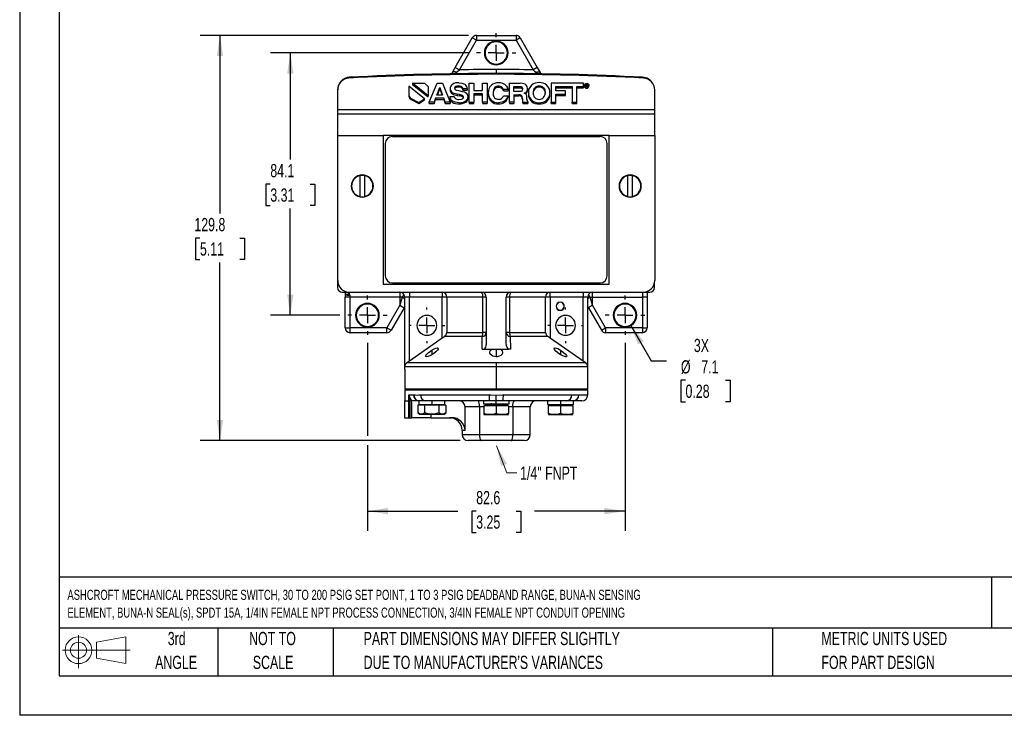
# Model space of a CAD drawing. Header units: millimetres. Extents: x 0 to 559, y 0 to 432.
# Tile 1 of 4: x 0 to 316, y 0 to 223. Entities that reach past the tile are written whole.
import ezdxf

# ---------------------------------------------------------------- set-up
doc = ezdxf.new("R2010")
doc.units = ezdxf.units.MM
doc.header["$LTSCALE"] = 2
doc.linetypes.add('CENTERX2', pattern=[20.32, 12.7, -2.54, 2.54, -2.54])
doc.layers.add('CENTER', color=40, linetype='CENTERX2')
doc.layers.add('SLD-DEFPOINTS', color=7, linetype='Continuous')
doc.layers.add('DIMENSIONS', color=140, linetype='Continuous', lineweight=25)
doc.layers.add('TEXT', color=140, linetype='Continuous', lineweight=25)
doc.styles.add('SLDTEXTSTYLE0', font='TXT', dxfattribs={"width": 0.7})
doc.dimstyles.new('SLDDIMSTYLE0', dxfattribs={"dimtxt": 4.316016, "dimasz": 6.604, "dimexe": 0, "dimexo": 0.0625, "dimgap": 1.079004, "dimtad": 0, "dimtih": 1, "dimtoh": 1, "dimrnd": 1e-09, "dimzin": 12, "dimdsep": 46, "dimtxsty": 'SLDTEXTSTYLE0', "dimsah": 1, "dimcen": 0.09, "dimadec": 0, "dimazin": 3, "dimtfac": 1, "dimtofl": 0, "dimtmove": 0, "dimatfit": 3, "dimfxl": 0, "dimfrac": 2, "dimtolj": 1, "dimtzin": 12, "dimarcsym": 0})
doc.dimstyles.new('SLDDIMSTYLE1', dxfattribs={"dimtxt": 4.316016, "dimasz": 6.604, "dimexe": 0, "dimexo": 0.0625, "dimgap": 1.079004, "dimtad": 0, "dimtih": 1, "dimtoh": 1, "dimrnd": 1e-09, "dimzin": 12, "dimdsep": 46, "dimtxsty": 'SLDTEXTSTYLE0', "dimsah": 1, "dimcen": 0, "dimadec": 0, "dimazin": 3, "dimtfac": 1, "dimtofl": 0, "dimtmove": 0, "dimatfit": 3, "dimfxl": 0, "dimfrac": 2, "dimtolj": 1, "dimtzin": 12, "dimarcsym": 0})

# ---------------------------------------------------------------- blocks, each defined once
blk = doc.blocks.new('Block11')
at = {"color": 7, "linetype": 'Continuous', "lineweight": 18}
for p, q in [((5.18, 10.62), (5.18, 0)), ((10.96, 8.33), (20.35, 10.06)), ((20.35, 10.06), (20.35, 1.46)), ((10.96, 3.19), (10.96, 8.33)), ((0, 5.76), (21.75, 5.76)), ((10.96, 3.19), (20.35, 1.46))]:
    blk.add_line(p, q, dxfattribs=at)
for radius in [4.3, 2.57]:
    blk.add_circle((5.18, 5.76), radius, dxfattribs=at)
blk = doc.blocks.new('Block12')
at = {"layer": 'SLD-DEFPOINTS'}
blk.add_blockref('Block11', (0, 0), dxfattribs=at)
blk = doc.blocks.new('SW_NOTE_0')
at = {"layer": 'TEXT', "color": 0, "linetype": 'CENTERX2', "lineweight": 18, "char_height": 3.22, "attachment_point": 1, "style": 'SLDTEXTSTYLE0'}
for s, insert in [('ASHCROFT MECHANICAL PRESSURE SWITCH, 30 TO 200 PSIG SET POINT, 1 TO 3 PSIG DEADBAND RANGE, BUNA-N SENSING', (0, 4.15)), ('ELEMENT, BUNA-N SEAL(s), SPDT 15A, 1/4IN FEMALE NPT PROCESS CONNECTION, 3/4IN FEMALE NPT CONDUIT OPENING', (0, -1.55))]:
    blk.add_mtext(s, dxfattribs=dict(at, insert=insert))
blk = doc.blocks.new('SW_NOTE_0_3')
at = {"layer": 'TEXT', "color": 0, "linetype": 'CENTERX2', "lineweight": 18, "char_height": 4.2333, "attachment_point": 1, "style": 'SLDTEXTSTYLE0'}
for s, insert in [('PART DIMENSIONS MAY DIFFER SLIGHTLY', (0, 5.46)), ("DUE TO MANUFACTURER'S VARIANCES", (0, -2.19))]:
    blk.add_mtext(s, dxfattribs=dict(at, insert=insert))
blk = doc.blocks.new('SW_NOTE_0_4')
at = {"layer": 'TEXT', "color": 0, "linetype": 'CENTERX2', "lineweight": 18, "char_height": 4.233, "attachment_point": 2, "style": 'SLDTEXTSTYLE0'}
for s, insert in [('NOT TO', (10.52, 5.46)), ('SCALE', (10.71, -2.19))]:
    blk.add_mtext(s, dxfattribs=dict(at, insert=insert))
blk = doc.blocks.new('SW_NOTE_0_5')
at = {"layer": 'TEXT', "color": 0, "linetype": 'CENTERX2', "lineweight": 18, "char_height": 4.233, "attachment_point": 2, "style": 'SLDTEXTSTYLE0'}
for s, insert in [('3rd', (4.63, 5.46)), ('ANGLE', (4.44, -2.19))]:
    blk.add_mtext(s, dxfattribs=dict(at, insert=insert))
blk = doc.blocks.new('SW_NOTE_0_6')
at = {"layer": 'TEXT', "color": 0, "linetype": 'CENTERX2', "lineweight": 18, "char_height": 4.2333, "attachment_point": 1, "style": 'SLDTEXTSTYLE0'}
for s, insert in [('METRIC UNITS USED', (0, 5.46)), ('FOR PART DESIGN', (0, -2.19))]:
    blk.add_mtext(s, dxfattribs=dict(at, insert=insert))
blk = doc.blocks.new('_D')
at = {"layer": 'DIMENSIONS'}
for p, q in [((143.86, 212.3), (80.39, 212.3)), ((86.74, 212.3), (86.74, 178.09)), ((80.33, 170.26), (78.88, 170.26)), ((78.88, 170.26), (78.88, 163.4)), ((93.15, 170.26), (94.6, 170.26)), ((94.6, 170.26), (94.6, 163.4)), ((78.88, 163.4), (80.33, 163.4)), ((86.74, 128.23), (86.74, 162.44)), ((94.6, 163.4), (93.15, 163.4)), ((102.59, 128.23), (80.39, 128.23))]:
    blk.add_line(p, q, dxfattribs=at)
for points in [[(86.74, 212.3), (85.73, 205.7), (87.76, 205.7)], [(86.74, 128.23), (87.76, 134.83), (85.73, 134.83)]]:
    blk.add_solid(points, dxfattribs=at)
at = {"layer": 'DIMENSIONS', "char_height": 4.233, "attachment_point": 1, "style": 'SLDTEXTSTYLE0'}
for s, insert in [('84.1', (80.33, 176.69)), ('3.31', (80.33, 168.86))]:
    blk.add_mtext(s, dxfattribs=dict(at, insert=insert))
blk = doc.blocks.new('_D_1')
at = {"layer": 'DIMENSIONS'}
for p, q in [((143.85, 217.89), (57.85, 217.89)), ((64.2, 217.89), (64.2, 160.81)), ((57.78, 152.98), (56.34, 152.98)), ((56.34, 152.98), (56.34, 146.12)), ((70.61, 152.98), (72.06, 152.98)), ((72.06, 152.98), (72.06, 146.12)), ((56.34, 146.12), (57.78, 146.12)), ((72.06, 146.12), (70.61, 146.12)), ((64.2, 88.07), (64.2, 145.15)), ((141.18, 88.07), (57.85, 88.07))]:
    blk.add_line(p, q, dxfattribs=at)
for points in [[(64.2, 217.89), (63.18, 211.28), (65.21, 211.28)], [(64.2, 88.07), (65.21, 94.68), (63.18, 94.68)]]:
    blk.add_solid(points, dxfattribs=at)
at = {"layer": 'DIMENSIONS', "char_height": 4.233, "attachment_point": 1, "style": 'SLDTEXTSTYLE0'}
for s, insert in [('129.8', (55.99, 159.4)), ('5.11', (57.78, 151.58))]:
    blk.add_mtext(s, dxfattribs=dict(at, insert=insert))
blk = doc.blocks.new('_D_2')
at = {"layer": 'DIMENSIONS'}
for p, q in [((111.46, 119.36), (111.46, 89.6)), ((194.01, 119.36), (194.01, 59.1)), ((111.46, 86.55), (111.46, 59.1)), ((111.46, 65.45), (140.47, 65.45)), ((146.32, 65.45), (144.87, 65.45)), ((144.87, 65.45), (144.87, 58.59)), ((159.15, 65.45), (160.6, 65.45)), ((160.6, 65.45), (160.6, 58.59)), ((194.01, 65.45), (164.99, 65.45)), ((144.87, 58.59), (146.32, 58.59)), ((160.6, 58.59), (159.15, 58.59))]:
    blk.add_line(p, q, dxfattribs=at)
for points in [[(111.46, 65.45), (118.06, 64.44), (118.06, 66.47)], [(194.01, 65.45), (187.4, 66.47), (187.4, 64.44)]]:
    blk.add_solid(points, dxfattribs=at)
at = {"layer": 'DIMENSIONS', "char_height": 4.233, "attachment_point": 1, "style": 'SLDTEXTSTYLE0'}
for s, insert in [('82.6', (146.32, 71.88)), ('3.25', (146.32, 64.05))]:
    blk.add_mtext(s, dxfattribs=dict(at, insert=insert))
blk = doc.blocks.new('_D_3')
at = {"layer": 'DIMENSIONS'}
for p, q in [((195.79, 125.14), (202.43, 113.65)), ((202.43, 113.65), (207.32, 113.65)), ((213.4, 107.38), (211.95, 107.38)), ((211.95, 107.38), (211.95, 100.52)), ((226.22, 107.38), (227.67, 107.38)), ((227.67, 107.38), (227.67, 100.52)), ((211.95, 100.52), (213.4, 100.52)), ((227.67, 100.52), (226.22, 100.52))]:
    blk.add_line(p, q, dxfattribs=at)
blk.add_solid([(195.79, 125.14), (198.21, 118.91), (199.97, 119.92)], dxfattribs=at)
at = {"layer": 'DIMENSIONS', "char_height": 4.233, "attachment_point": 1, "style": 'SLDTEXTSTYLE0'}
for s, insert in [('3X', (216.08, 120.66)), ('%%c', (211.93, 113.8)), ('7.1', (218.45, 113.8)), ('0.28', (213.4, 105.98))]:
    blk.add_mtext(s, dxfattribs=dict(at, insert=insert))
blk = doc.blocks.new('SW_CENTERMARKSYMBOL_0')
at = {"layer": 'CENTER', "color": 0}
for p, q in [((0, 5.08), (0, 5.715)), ((-5.08, 0), (-5.715, 0)), ((0, 0), (-2.54, 0)), ((0, 0), (0, 2.54)), ((0, 0), (0, -2.54)), ((0, 0), (2.54, 0)), ((5.08, 0), (5.715, 0)), ((0, -5.08), (0, -5.715))]:
    blk.add_line(p, q, dxfattribs=at)
blk = doc.blocks.new('SW_CENTERMARKSYMBOL_1')
at = {"layer": 'CENTER', "color": 0}
for p, q in [((0, 5.08), (0, 5.715)), ((-5.08, 0), (-5.715, 0)), ((0, 0), (-2.54, 0)), ((0, 0), (0, 2.54)), ((0, 0), (0, -2.54)), ((0, 0), (2.54, 0)), ((5.08, 0), (5.715, 0)), ((0, -5.08), (0, -5.715))]:
    blk.add_line(p, q, dxfattribs=at)
blk = doc.blocks.new('SW_CENTERMARKSYMBOL_2')
at = {"layer": 'CENTER', "color": 0}
for p, q in [((0, 5.08), (0, 6.33)), ((-5.08, 0), (-6.33, 0)), ((0, 0), (-2.54, 0)), ((0, 0), (0, 2.54)), ((0, 0), (0, -2.54)), ((0, 0), (2.54, 0)), ((5.08, 0), (6.33, 0)), ((0, -5.08), (0, -6.33))]:
    blk.add_line(p, q, dxfattribs=at)
blk = doc.blocks.new('SW_CENTERMARKSYMBOL_3')
at = {"layer": 'CENTER', "color": 0}
for p, q in [((0, 5.08), (0, 6.33)), ((-5.08, 0), (-6.33, 0)), ((0, 0), (-2.54, 0)), ((0, 0), (0, 2.54)), ((0, 0), (0, -2.54)), ((0, 0), (2.54, 0)), ((5.08, 0), (6.33, 0)), ((0, -5.08), (0, -6.33))]:
    blk.add_line(p, q, dxfattribs=at)
blk = doc.blocks.new('SW_CENTERMARKSYMBOL_4')
at = {"layer": 'CENTER', "color": 0}
for p, q in [((0, 5.08), (0, 6.33)), ((-5.08, 0), (-6.33, 0)), ((0, 0), (-2.54, 0)), ((0, 0), (0, 2.54)), ((0, 0), (0, -2.54)), ((0, 0), (2.54, 0)), ((5.08, 0), (6.33, 0)), ((0, -5.08), (0, -6.33))]:
    blk.add_line(p, q, dxfattribs=at)

msp = doc.modelspace()

# ---------------------------------------------------------------- linework, layer by layer
at = {"color": 7, "linetype": 'Continuous'}
for p in [(0.005, 431.805), (558.805, 0.005)]:
    msp.add_line(p, (0.005, 0.005), dxfattribs=at)
for p, q in [((146.387, 217.889), (146.387, 216.365)), ((146.387, 217.889), (159.079, 217.889)), ((159.079, 217.889), (159.079, 216.365)), ((139.597, 207.653), (145.067, 217.127)), ((140.917, 206.891), (146.387, 216.365)), ((146.387, 216.365), (145.067, 217.127)), ((146.387, 216.365), (159.079, 216.365)), ((160.399, 217.127), (159.079, 216.365)), ((159.079, 216.365), (164.549, 206.891)), ((160.399, 217.127), (165.869, 207.653)), ((148.943, 212.301), (149.165, 212.301)), ((156.302, 212.301), (156.524, 212.301)), ((138.687, 206.076), (139.597, 207.653)), ((139.597, 207.653), (140.917, 206.891)), ((165.869, 207.653), (164.549, 206.891)), ((165.869, 207.653), (166.78, 206.076)), ((125.848, 202.617), (129.755, 202.617)), ((130.886, 198.565), (125.848, 202.617)), ((125.848, 202.617), (125.848, 202.23)), ((125.848, 202.23), (130.886, 198.178)), ((129.755, 202.617), (130.886, 201.542)), ((131.272, 196.508), (133.815, 202.586)), ((133.815, 202.586), (135.498, 202.586)), ((135.498, 202.586), (138.022, 196.508)), ((144.067, 196.508), (144.067, 202.586)), ((144.067, 202.586), (145.542, 202.586)), ((145.542, 202.586), (145.542, 200.269)), ((148.327, 200.269), (148.327, 202.586)), ((148.327, 202.586), (149.806, 202.586)), ((149.806, 202.586), (149.806, 196.508)), ((156.958, 196.508), (156.958, 202.586)), ((156.958, 202.586), (160.454, 202.586)), ((162.659, 201.494), (162.291, 202.005)), ((170.323, 202.578), (170.323, 196.508)), ((180.725, 202.578), (170.323, 202.578)), ((180.725, 201.5), (180.725, 202.578)), ((181.037, 201.974), (181.037, 201.587)), ((181.306, 202.333), (181.306, 201.946)), ((181.306, 201.946), (181.447, 202.028)), ((181.447, 202.299), (181.711, 202.299)), ((181.447, 201.652), (181.447, 202.299)), ((181.58, 202.221), (181.694, 202.221)), ((181.58, 201.987), (181.58, 202.221)), ((181.7, 201.987), (181.58, 201.987)), ((181.694, 202.221), (181.694, 201.987)), ((181.827, 202.001), (181.7, 201.987)), ((181.711, 202.299), (181.918, 202.276)), ((181.725, 202.482), (181.725, 202.297)), ((181.854, 202.197), (181.854, 202.014)), ((181.961, 201.984), (181.961, 201.91)), ((181.995, 202.033), (182.144, 201.946)), ((182.035, 202.112), (182.035, 201.725)), ((182.144, 202.333), (182.144, 201.946)), ((182.415, 201.587), (182.415, 201.974)), ((101.87, 200.447), (101.87, 137.117)), ((101.933, 194.089), (101.933, 200.42)), ((124.742, 201.669), (124.742, 198.801)), ((129.783, 197.615), (124.742, 201.669)), ((130.886, 201.542), (130.886, 198.565)), ((133.723, 198.805), (134.642, 201.197)), ((133.872, 198.805), (134.642, 200.81)), ((134.642, 201.197), (135.531, 198.805)), ((134.642, 200.81), (134.642, 201.197)), ((134.642, 200.81), (135.388, 198.805)), ((137.97, 200.867), (137.97, 200.48)), ((138.691, 199.551), (138.691, 199.165)), ((139.692, 201.51), (139.692, 201.123)), ((140.983, 198.941), (140.228, 199.085)), ((140.228, 199.085), (140.228, 198.699)), ((140.61, 201.708), (140.61, 201.321)), ((140.615, 200.219), (141.843, 199.968)), ((141.955, 198.657), (140.983, 198.941)), ((140.983, 198.941), (140.983, 198.554)), ((141.476, 201.555), (141.476, 201.168)), ((143.468, 200.776), (142.037, 200.776)), ((142.037, 200.776), (142.037, 200.389)), ((142.037, 200.389), (143.468, 200.389)), ((143.468, 200.776), (143.468, 200.389)), ((145.542, 200.269), (148.327, 200.269)), ((148.327, 199.222), (145.542, 199.222)), ((145.542, 199.222), (145.542, 196.508)), ((145.542, 198.835), (148.327, 198.835)), ((148.327, 196.508), (148.327, 199.222)), ((150.19, 199.498), (150.19, 199.111)), ((152.182, 201.057), (152.182, 200.67)), ((153.464, 201.617), (153.464, 201.23)), ((154.67, 201.221), (154.67, 200.834)), ((156.532, 200.562), (155.042, 200.562)), ((155.042, 200.562), (155.042, 200.175)), ((155.042, 200.175), (156.532, 200.175)), ((156.532, 200.562), (156.532, 200.175)), ((158.413, 201.531), (160.144, 201.531)), ((158.413, 199.898), (158.413, 201.531)), ((158.413, 201.144), (160.144, 201.144)), ((160.101, 199.898), (158.413, 199.898)), ((158.413, 198.892), (159.951, 198.892)), ((158.413, 198.892), (158.413, 196.508)), ((159.951, 198.892), (159.951, 198.505)), ((160.144, 201.531), (160.144, 201.144)), ((160.87, 201.423), (160.87, 201.037)), ((162.538, 200.001), (162.538, 199.614)), ((162.794, 200.854), (162.659, 201.494)), ((162.794, 200.854), (162.794, 200.468)), ((163.08, 199.556), (163.08, 199.169)), ((165.087, 201.139), (165.087, 200.752)), ((166.499, 201.696), (166.499, 201.309)), ((167.901, 201.135), (167.901, 200.748)), ((169.913, 199.169), (169.913, 199.556)), ((171.803, 201.51), (177.094, 201.5)), ((171.803, 200.112), (171.803, 201.51)), ((171.803, 201.123), (177.094, 201.113)), ((174.931, 200.112), (171.803, 200.112)), ((171.803, 199.057), (174.931, 199.057)), ((171.803, 196.508), (171.803, 199.057)), ((174.931, 199.057), (174.931, 200.112)), ((174.931, 198.67), (174.931, 199.057)), ((177.094, 201.5), (177.094, 196.498)), ((178.593, 201.5), (180.725, 201.5)), ((178.593, 196.498), (178.593, 201.5)), ((178.593, 201.113), (180.725, 201.113)), ((180.725, 201.5), (180.725, 201.113)), ((181.237, 201.556), (181.237, 201.169)), ((181.58, 201.652), (181.447, 201.652)), ((181.447, 201.652), (181.447, 201.53)), ((181.685, 201.907), (181.58, 201.907)), ((181.58, 201.907), (181.58, 201.652)), ((181.58, 201.652), (181.58, 201.488)), ((181.685, 201.907), (181.685, 201.521)), ((181.725, 201.383), (181.725, 200.996)), ((181.834, 201.5), (181.834, 201.887)), ((181.905, 201.687), (181.905, 201.738)), ((181.908, 201.666), (181.905, 201.687)), ((181.905, 201.687), (181.905, 201.494)), ((181.91, 201.659), (181.908, 201.666)), ((181.908, 201.666), (181.908, 201.494)), ((181.912, 201.652), (181.91, 201.659)), ((181.91, 201.659), (181.91, 201.494)), ((182.036, 201.652), (181.912, 201.652)), ((181.912, 201.652), (181.912, 201.495)), ((182.023, 201.79), (182.023, 201.742)), ((182.023, 201.742), (182.025, 201.694)), ((182.032, 201.66), (182.036, 201.652)), ((182.036, 201.652), (182.036, 201.55)), ((182.213, 201.556), (182.213, 201.169)), ((203.533, 194.089), (203.533, 200.42)), ((124.742, 198.801), (124.742, 198.415)), ((125.475, 197.73), (127.917, 196.458)), ((125.475, 197.343), (125.475, 197.73)), ((125.475, 197.343), (127.917, 196.072)), ((127.917, 196.458), (129.783, 197.615)), ((127.917, 196.072), (129.783, 197.228)), ((127.917, 196.072), (127.917, 196.458)), ((129.783, 197.228), (129.783, 197.615)), ((130.886, 198.178), (130.886, 198.565)), ((131.272, 196.121), (131.272, 196.508)), ((132.828, 196.508), (131.272, 196.508)), ((131.272, 196.121), (132.828, 196.121)), ((133.322, 197.758), (132.828, 196.508)), ((132.828, 196.121), (133.322, 197.371)), ((132.828, 196.508), (132.828, 196.121)), ((133.322, 197.758), (133.322, 197.371)), ((135.947, 197.758), (133.322, 197.758)), ((133.322, 197.371), (135.947, 197.371)), ((135.531, 198.805), (133.723, 198.805)), ((136.407, 196.508), (135.947, 197.758)), ((135.947, 197.758), (135.947, 197.371)), ((135.947, 197.371), (136.407, 196.121)), ((138.022, 196.508), (136.407, 196.508)), ((136.407, 196.508), (136.407, 196.121)), ((136.407, 196.121), (138.022, 196.121)), ((137.854, 198.385), (139.276, 198.385)), ((137.854, 198.385), (137.854, 197.998)), ((138.022, 196.508), (138.022, 196.121)), ((138.652, 196.505), (138.652, 196.892)), ((140.228, 198.699), (140.983, 198.554)), ((140.785, 197.387), (141.64, 197.486)), ((140.843, 196.351), (140.843, 195.965)), ((141.955, 198.657), (141.955, 198.27)), ((142.951, 196.9), (142.951, 196.513)), ((143.7, 198.286), (143.7, 197.899)), ((144.067, 196.508), (145.542, 196.508)), ((144.067, 196.508), (144.067, 196.121)), ((144.067, 196.121), (145.542, 196.121)), ((145.542, 196.121), (145.542, 196.508)), ((149.806, 196.508), (148.327, 196.508)), ((148.327, 196.508), (148.327, 196.121)), ((148.327, 196.121), (149.806, 196.121)), ((149.806, 196.508), (149.806, 196.121)), ((151.07, 197.18), (151.07, 196.794)), ((153.488, 196.339), (153.488, 195.953)), ((155.042, 198.578), (156.517, 198.578)), ((155.526, 196.962), (155.526, 196.575)), ((156.517, 198.578), (156.517, 198.192)), ((158.413, 196.508), (156.958, 196.508)), ((156.958, 196.508), (156.958, 196.121)), ((156.958, 196.121), (158.413, 196.121)), ((158.413, 198.505), (159.951, 198.505)), ((158.413, 196.508), (158.413, 196.121)), ((160.845, 198.698), (160.845, 198.311)), ((161.097, 197.923), (161.107, 197.358)), ((161.097, 197.923), (161.097, 197.536)), ((161.097, 197.536), (161.107, 196.971)), ((161.107, 197.358), (161.169, 196.834)), ((161.107, 197.358), (161.107, 196.971)), ((161.169, 196.834), (161.266, 196.508)), ((161.169, 196.834), (161.169, 196.447)), ((161.266, 196.508), (162.905, 196.508)), ((161.266, 196.508), (161.266, 196.121)), ((161.266, 196.121), (162.905, 196.121)), ((162.596, 197.572), (162.596, 197.98)), ((162.905, 196.508), (162.905, 196.661)), ((162.905, 196.508), (162.905, 196.121)), ((164.164, 197.048), (164.164, 196.662)), ((166.499, 196.339), (166.499, 195.953)), ((168.835, 197.048), (168.835, 196.662)), ((170.323, 196.508), (171.803, 196.508)), ((170.323, 196.121), (170.323, 196.508)), ((170.323, 196.121), (171.803, 196.121)), ((171.803, 198.67), (174.931, 198.67)), ((171.803, 196.121), (171.803, 196.508)), ((177.094, 196.111), (177.094, 196.498)), ((177.094, 196.498), (178.593, 196.498)), ((177.094, 196.111), (178.593, 196.111)), ((178.593, 196.111), (178.593, 196.498)), ((203.533, 194.089), (101.933, 194.089)), ((101.933, 192.819), (101.933, 194.089)), ((101.933, 192.819), (203.533, 192.819)), ((101.933, 185.865), (101.933, 192.819)), ((203.533, 192.819), (203.533, 194.089)), ((203.533, 185.865), (203.533, 192.819)), ((101.933, 185.865), (116.538, 185.865)), ((101.933, 139.403), (101.933, 185.865)), ((188.928, 185.865), (116.538, 185.865)), ((116.538, 185.865), (116.538, 138.174)), ((117.173, 183.227), (117.173, 183.221)), ((117.173, 183.221), (117.173, 140.857)), ((119.459, 185.504), (119.459, 185.511)), ((119.459, 185.511), (186.007, 185.511)), ((186.007, 185.504), (119.459, 185.504)), ((186.007, 185.511), (186.007, 185.504)), ((188.293, 183.221), (188.293, 183.227)), ((188.293, 140.857), (188.293, 183.221)), ((188.928, 185.865), (203.533, 185.865)), ((188.928, 138.174), (188.928, 185.865)), ((203.533, 185.865), (203.533, 139.403)), ((109.807, 173.058), (109.113, 172.987)), ((109.113, 166.271), (109.113, 172.987)), ((110.502, 172.987), (109.807, 173.058)), ((110.502, 172.987), (110.502, 166.271)), ((195.659, 173.058), (194.965, 172.987)), ((194.965, 166.271), (194.965, 172.987)), ((196.354, 172.987), (195.659, 173.058)), ((196.354, 172.987), (196.354, 166.271)), ((109.113, 166.271), (109.807, 166.2)), ((109.807, 166.2), (110.502, 166.271)), ((194.965, 166.271), (195.659, 166.2)), ((195.659, 166.2), (196.354, 166.271)), ((116.538, 138.2), (188.928, 138.2)), ((116.538, 138.174), (188.928, 138.174)), ((119.459, 138.574), (186.007, 138.574)), ((203.47, 137.117), (203.47, 138.71)), ((103.394, 135.593), (105.743, 135.593)), ((104.194, 135.593), (104.283, 135.375)), ((104.346, 134.94), (104.346, 134.069)), ((105.87, 134.069), (104.346, 134.069)), ((104.346, 124.163), (104.346, 134.069)), ((105.743, 135.593), (199.723, 135.593)), ((105.743, 134.94), (105.743, 135.593)), ((105.87, 134.069), (105.87, 134.504)), ((121.872, 134.069), (105.87, 134.069)), ((105.87, 124.163), (105.87, 134.069)), ((121.872, 135.593), (121.872, 134.069)), ((122.641, 134.069), (121.872, 134.069)), ((122.641, 134.069), (121.872, 131.406)), ((121.872, 134.069), (121.872, 131.406)), ((123.134, 134.923), (122.641, 134.069)), ((123.396, 134.046), (123.196, 133.699)), ((124.92, 134.069), (123.396, 134.069)), ((123.396, 111.685), (123.396, 134.069)), ((124.92, 135.593), (124.92, 134.069)), ((135.401, 134.069), (124.92, 134.069)), ((124.92, 113.546), (124.92, 134.069)), ((135.401, 135.593), (135.401, 134.069)), ((136.919, 134.069), (135.401, 134.069)), ((135.401, 120.885), (135.401, 134.069)), ((148.446, 134.069), (136.919, 134.069)), ((136.919, 134.069), (136.919, 122.698)), ((148.446, 122.698), (148.446, 134.069)), ((149.558, 134.069), (148.446, 134.069)), ((149.558, 134.069), (149.558, 118.888)), ((155.908, 118.888), (155.908, 134.069)), ((157.021, 134.069), (155.908, 134.069)), ((157.021, 134.069), (157.021, 122.698)), ((168.547, 134.069), (157.021, 134.069)), ((168.547, 122.698), (168.547, 134.069)), ((170.065, 134.069), (168.547, 134.069)), ((170.065, 134.069), (170.065, 135.593)), ((170.065, 134.069), (170.065, 120.885)), ((180.546, 134.069), (170.065, 134.069)), ((180.546, 135.593), (180.546, 134.069)), ((182.07, 134.069), (180.546, 134.069)), ((180.546, 113.546), (180.546, 134.069)), ((182.07, 111.685), (182.07, 134.069)), ((182.07, 134.046), (182.271, 133.699)), ((182.826, 134.069), (182.332, 134.923)), ((182.826, 134.069), (183.594, 134.069)), ((183.594, 131.406), (182.826, 134.069)), ((183.594, 134.069), (183.594, 135.593)), ((183.594, 134.069), (199.596, 134.069)), ((183.594, 131.406), (183.594, 134.069)), ((199.596, 135.593), (199.596, 134.069)), ((201.12, 134.069), (199.596, 134.069)), ((199.596, 134.069), (199.596, 124.163)), ((199.723, 135.593), (201.946, 135.593)), ((201.12, 135.593), (201.12, 134.069)), ((201.12, 134.069), (201.12, 124.163)), ((121.872, 131.406), (117.69, 124.163)), ((123.192, 130.644), (119.01, 123.401)), ((121.872, 131.406), (123.192, 130.644)), ((123.396, 130.998), (123.192, 130.644)), ((171.975, 131.101), (171.92, 131.101)), ((174.561, 131.101), (174.506, 131.101)), ((182.274, 130.644), (182.07, 130.998)), ((183.594, 131.406), (182.274, 130.644)), ((182.274, 130.644), (186.456, 123.401)), ((187.776, 124.163), (183.594, 131.406)), ((107.668, 128.227), (107.89, 128.227)), ((115.027, 128.227), (115.249, 128.227)), ((190.218, 128.227), (190.44, 128.227)), ((197.577, 128.227), (197.799, 128.227)), ((104.346, 124.163), (105.87, 124.163)), ((117.69, 124.163), (105.87, 124.163)), ((105.87, 122.639), (105.87, 124.163)), ((117.69, 124.163), (119.01, 123.401)), ((117.69, 122.639), (117.69, 124.163)), ((186.456, 123.401), (187.776, 124.163)), ((199.596, 124.163), (187.776, 124.163)), ((187.776, 124.163), (187.776, 122.639)), ((199.596, 124.163), (201.12, 124.163)), ((199.596, 124.163), (199.596, 122.639)), ((117.69, 122.639), (105.87, 122.639)), ((135.401, 120.885), (124.92, 113.546)), ((136.919, 122.698), (148.446, 122.698)), ((148.21, 117.305), (148.27, 121.45)), ((149.558, 122.698), (148.446, 122.698)), ((157.021, 122.698), (155.908, 122.698)), ((157.021, 122.698), (168.547, 122.698)), ((157.196, 121.45), (157.256, 117.305)), ((169.256, 121.45), (157.196, 121.45)), ((180.546, 113.546), (170.065, 120.885)), ((199.596, 122.639), (187.776, 122.639)), ((132.111, 117.015), (132.111, 115.587)), ((148.21, 117.305), (148.82, 117.305)), ((148.82, 117.305), (150.695, 117.305)), ((150.695, 117.305), (151.302, 117.338)), ((151.302, 117.338), (151.302, 117.305)), ((151.302, 117.305), (154.164, 117.305)), ((152.733, 117.305), (152.733, 114.915)), ((154.164, 117.338), (154.772, 117.305)), ((154.164, 117.305), (154.164, 117.338)), ((154.772, 117.305), (156.646, 117.305)), ((157.256, 117.305), (156.646, 117.305)), ((173.355, 117.015), (173.355, 115.587)), ((123.396, 110.955), (123.396, 111.685)), ((152.733, 111.685), (123.396, 111.685)), ((123.396, 110.955), (123.396, 104.605)), ((124.92, 113.546), (124.046, 112.934)), ((152.733, 112.934), (124.046, 112.934)), ((181.42, 112.934), (152.733, 112.934)), ((152.733, 112.934), (152.733, 111.685)), ((152.733, 111.685), (152.733, 104.605)), ((182.07, 111.685), (152.733, 111.685)), ((181.42, 112.934), (180.546, 113.546)), ((182.07, 110.955), (182.07, 111.685)), ((182.07, 104.605), (182.07, 110.955)), ((123.396, 104.605), (152.733, 104.605)), ((123.65, 104.605), (123.396, 104.351)), ((123.396, 104.351), (182.07, 104.351)), ((123.396, 104.351), (123.396, 100.795)), ((152.733, 104.605), (182.07, 104.605)), ((182.07, 104.351), (181.816, 104.605)), ((182.07, 102.7), (182.07, 104.351)), ((124.741, 102.7), (126.265, 102.7)), ((124.741, 100.795), (124.741, 102.7)), ((125.141, 95.385), (125.141, 101.541)), ((126.265, 102.7), (126.304, 102.699)), ((128.541, 102.7), (150.458, 102.7)), ((152.733, 100.795), (152.733, 102.631)), ((155.009, 102.7), (176.926, 102.7)), ((179.163, 102.699), (179.201, 102.7)), ((179.201, 102.7), (182.07, 102.7)), ((123.371, 100.795), (123.371, 95.385)), ((123.371, 100.795), (124.684, 100.795)), ((124.684, 95.385), (124.684, 100.795)), ((124.684, 100.795), (124.741, 100.795)), ((126.24, 100.795), (125.688, 100.943)), ((125.688, 95.385), (125.688, 100.943)), ((127.984, 100.795), (126.24, 100.795)), ((127.587, 99.423), (127.587, 96.916)), ((129.849, 99.423), (127.587, 99.423)), ((130.112, 100.795), (127.984, 100.795)), ((127.984, 99.626), (127.984, 100.795)), ((127.984, 99.626), (132.111, 99.626)), ((128.585, 99.626), (128.585, 99.423)), ((129.849, 96.916), (129.849, 99.423)), ((134.373, 99.423), (129.849, 99.423)), ((150.606, 100.795), (130.112, 100.795)), ((132.111, 100.795), (132.111, 99.626)), ((132.111, 99.626), (136.239, 99.626)), ((132.111, 99.423), (132.111, 99.626)), ((134.373, 99.423), (134.373, 96.916)), ((136.635, 99.423), (134.373, 99.423)), ((135.637, 99.423), (135.637, 99.626)), ((136.239, 99.626), (136.239, 100.795)), ((136.635, 99.423), (136.635, 96.916)), ((147.389, 98.89), (142.757, 98.89)), ((142.757, 91.321), (142.757, 98.89)), ((147.389, 98.89), (147.389, 89.977)), ((148.815, 98.89), (147.389, 98.89)), ((148.606, 100.795), (148.606, 99.83)), ((148.606, 99.83), (152.733, 99.83)), ((148.815, 99.22), (148.815, 96.712)), ((152.733, 99.22), (148.815, 99.22)), ((149.207, 99.626), (149.207, 99.22)), ((149.207, 99.626), (150.97, 99.626)), ((150.763, 99.748), (150.566, 99.633)), ((152.733, 100.795), (150.606, 100.795)), ((150.75, 99.931), (150.75, 99.74)), ((150.97, 99.626), (156.259, 99.626)), ((150.97, 99.22), (150.97, 99.626)), ((154.861, 100.795), (152.733, 100.795)), ((152.733, 99.83), (152.733, 100.795)), ((152.733, 99.83), (156.86, 99.83)), ((152.733, 99.22), (152.733, 96.712)), ((156.651, 99.22), (152.733, 99.22)), ((175.355, 100.795), (154.861, 100.795)), ((155.146, 99.882), (155.118, 99.893)), ((156.259, 99.626), (156.259, 99.22)), ((156.651, 99.22), (156.651, 96.712)), ((158.078, 98.89), (156.651, 98.89)), ((156.86, 99.83), (156.86, 100.795)), ((158.078, 98.89), (158.078, 89.977)), ((163.655, 98.89), (158.078, 98.89)), ((163.655, 89.977), (163.655, 98.89)), ((169.228, 99.626), (169.228, 100.795)), ((169.228, 99.626), (173.355, 99.626)), ((169.438, 96.712), (169.438, 99.22)), ((173.355, 99.22), (169.438, 99.22)), ((169.829, 99.626), (169.829, 99.22)), ((171.592, 99.22), (171.592, 99.626)), ((173.355, 100.795), (173.355, 99.626)), ((173.355, 99.626), (177.483, 99.626)), ((173.355, 99.22), (173.355, 96.712)), ((177.273, 99.22), (173.355, 99.22)), ((177.483, 100.795), (175.355, 100.795)), ((176.882, 99.22), (176.882, 99.626)), ((177.273, 99.22), (177.273, 96.712)), ((180.165, 100.795), (177.482, 100.795)), ((177.483, 99.626), (177.483, 100.795)), ((123.371, 95.385), (124.684, 95.385)), ((124.684, 95.385), (125.141, 95.385)), ((125.141, 95.385), (125.688, 95.385)), ((131.915, 95.385), (125.688, 95.385)), ((127.582, 96.918), (128.201, 96.561)), ((128.193, 96.566), (128.718, 96.566)), ((128.718, 96.566), (132.111, 96.566)), ((131.915, 95.385), (131.915, 96.566)), ((131.915, 95.385), (138.422, 95.385)), ((132.111, 96.566), (135.504, 96.566)), ((135.504, 96.566), (136.029, 96.566)), ((136.021, 96.561), (136.64, 96.918)), ((148.815, 96.362), (150.774, 96.362)), ((150.774, 96.362), (154.692, 96.362)), ((154.692, 96.362), (156.651, 96.362)), ((169.438, 96.362), (171.396, 96.362)), ((171.396, 96.362), (173.355, 96.362)), ((173.355, 96.362), (173.355, 96.712)), ((173.355, 96.362), (175.314, 96.362)), ((175.314, 96.362), (177.273, 96.362)), ((141.811, 91.321), (141.811, 89.977)), ((142.757, 91.321), (141.811, 91.321)), ((141.811, 89.977), (147.389, 89.977)), ((147.389, 89.977), (158.078, 89.977)), ((158.078, 89.977), (163.655, 89.977)), ((147.912, 88.072), (143.716, 88.072)), ((157.554, 88.072), (147.912, 88.072)), ((161.75, 88.072), (157.554, 88.072))]:
    msp.add_line(p, q)
at = {"flags": 128}
for points in [[(138.687, 206.076), (138.424, 205.74), (138.147, 205.537)], [(139.996, 206.096), (139.774, 206.179), (139.559, 206.24), (139.356, 206.275), (139.169, 206.285), (139.005, 206.27), (138.868, 206.229), (138.761, 206.164), (138.687, 206.076)], [(138.91, 205.549), (139.457, 205.752), (139.996, 206.096)], [(139.996, 206.096), (140.445, 206.483), (140.917, 206.891)], [(164.549, 206.891), (165.024, 206.481), (165.471, 206.096)], [(165.471, 206.096), (165.692, 206.179), (165.907, 206.24), (166.111, 206.275), (166.297, 206.285), (166.461, 206.27), (166.598, 206.229), (166.705, 206.164), (166.78, 206.076)], [(165.471, 206.096), (166.01, 205.752), (166.464, 205.584)], [(167.262, 205.579), (167.041, 205.741), (166.78, 206.076)], [(140.712, 202.764), (141.754, 202.636), (142.632, 202.252)], [(161.605, 202.43), (161.12, 202.541), (160.454, 202.586)], [(162.291, 202.005), (161.979, 202.252), (161.605, 202.43)], [(181.037, 201.974), (181.088, 202.199), (181.239, 202.389)], [(181.237, 201.556), (181.087, 201.747), (181.037, 201.974)], [(181.133, 201.974), (181.177, 202.169), (181.306, 202.333)], [(181.305, 201.613), (181.176, 201.778), (181.133, 201.974)], [(181.239, 202.389), (181.46, 202.517), (181.725, 202.561)], [(181.306, 202.333), (181.498, 202.444), (181.725, 202.482)], [(181.694, 202.221), (181.789, 202.215), (181.854, 202.197)], [(181.725, 202.561), (181.99, 202.518), (182.213, 202.389)], [(181.725, 202.482), (181.953, 202.444), (182.144, 202.333)], [(181.961, 201.984), (181.914, 201.966), (181.851, 201.953)], [(182.144, 202.333), (182.274, 202.169), (182.317, 201.974)], [(182.317, 201.974), (182.273, 201.778), (182.144, 201.613)], [(182.213, 202.389), (182.363, 202.201), (182.415, 201.974)], [(182.415, 201.974), (182.364, 201.748), (182.213, 201.556)], [(140.228, 199.085), (139.284, 199.308), (138.691, 199.551)], [(139.687, 200.471), (140.024, 200.357), (140.615, 200.219)], [(140.61, 201.708), (140.095, 201.658), (139.692, 201.51)], [(141.476, 201.555), (141.088, 201.667), (140.61, 201.708)], [(141.843, 199.968), (142.555, 199.776), (143.062, 199.527)], [(152.182, 201.057), (151.834, 200.385), (151.713, 199.477)], [(155.042, 200.562), (154.876, 200.945), (154.67, 201.221)], [(156.038, 201.696), (156.39, 201.13), (156.532, 200.562)], [(160.855, 199.997), (160.54, 199.923), (160.101, 199.898)], [(160.144, 201.531), (160.574, 201.501), (160.87, 201.423)], [(160.144, 201.144), (160.574, 201.114), (160.87, 201.037)], [(162.388, 198.929), (162.112, 199.207), (161.692, 199.411)], [(162.097, 199.215), (162.366, 199.398), (162.538, 199.614)], [(162.596, 197.98), (162.54, 198.539), (162.388, 198.929)], [(162.538, 200.001), (162.73, 200.421), (162.794, 200.854)], [(167.901, 201.135), (168.293, 200.459), (168.424, 199.556)], [(167.901, 200.748), (168.293, 200.072), (168.396, 199.361)], [(181.176, 201.778), (181.177, 201.782), (181.306, 201.946)], [(181.725, 201.383), (181.46, 201.426), (181.237, 201.556)], [(181.725, 201.464), (181.496, 201.501), (181.305, 201.613)], [(181.834, 201.887), (181.776, 201.902), (181.685, 201.907)], [(181.685, 201.521), (181.776, 201.515), (181.834, 201.5)], [(182.144, 201.613), (181.953, 201.501), (181.725, 201.464)], [(182.213, 201.556), (181.99, 201.426), (181.725, 201.383)], [(181.905, 201.738), (181.887, 201.831), (181.865, 201.864), (181.834, 201.887)], [(181.982, 201.89), (182.012, 201.84), (182.023, 201.79)], [(182.025, 201.694), (182.027, 201.673), (182.032, 201.66)], [(182.144, 201.946), (182.274, 201.782), (182.274, 201.781)], [(140.843, 196.351), (139.596, 196.487), (138.652, 196.892)], [(139.276, 198.385), (139.375, 198.021), (139.542, 197.762)], [(141.955, 198.27), (142.161, 198.104), (142.229, 197.978)], [(155.526, 196.962), (154.622, 196.498), (153.488, 196.339)], [(154.665, 197.873), (154.872, 198.167), (155.042, 198.578)], [(156.517, 198.578), (156.175, 197.681), (155.526, 196.962)], [(162.635, 197.007), (162.606, 197.217), (162.596, 197.572)], [(104.283, 135.375), (104.348, 135.24), (104.455, 135.122), (104.603, 135.026), (104.786, 134.954), (104.998, 134.908), (105.233, 134.89), (105.484, 134.901), (105.743, 134.94)], [(104.283, 135.375), (104.33, 135.164), (104.346, 134.94)], [(105.87, 134.504), (105.573, 134.513), (105.287, 134.537), (105.024, 134.578), (104.793, 134.632), (104.603, 134.698), (104.462, 134.773), (104.376, 134.855), (104.346, 134.94)], [(105.87, 134.504), (105.838, 134.723), (105.743, 134.94)], [(136.21, 121.45), (135.6, 121.024), (135.401, 120.885)], [(148.27, 121.45), (146.833, 121.45), (145.445, 121.45), (144.118, 121.45), (142.863, 121.45), (141.691, 121.45), (140.612, 121.45), (139.635, 121.45), (138.768, 121.45), (138.018, 121.45), (137.392, 121.45), (136.894, 121.45), (136.529, 121.45), (136.301, 121.45), (136.21, 121.45)], [(170.065, 120.885), (169.441, 121.321), (169.256, 121.45)], [(132.111, 115.587), (131.431, 115.235), (130.789, 114.993), (130.357, 114.916), (130.13, 114.964), (130.067, 115.111), (130.165, 115.355), (130.45, 115.708), (130.954, 116.175), (131.68, 116.728), (132.111, 117.015)], [(132.111, 117.015), (132.812, 117.417), (133.357, 117.661), (133.81, 117.775), (134.06, 117.742), (134.153, 117.605), (134.104, 117.365), (133.877, 117.009), (133.419, 116.529), (132.709, 115.968), (132.111, 115.587)], [(152.733, 114.915), (152.137, 114.973), (151.609, 115.134), (151.171, 115.389), (150.84, 115.755), (150.69, 116.234), (150.818, 116.793), (151.302, 117.338)], [(154.164, 117.338), (154.649, 116.792), (154.778, 116.28), (154.601, 115.715), (154.195, 115.316), (153.675, 115.064), (153.023, 114.929), (152.733, 114.915)], [(173.355, 115.587), (172.502, 116.154), (171.873, 116.696), (171.425, 117.244), (171.311, 117.561), (171.389, 117.731), (171.642, 117.777), (172, 117.698), (172.444, 117.52), (172.99, 117.235), (173.355, 117.015)], [(173.355, 117.015), (174.195, 116.429), (174.856, 115.869), (175.297, 115.363), (175.4, 115.092), (175.281, 114.937), (174.985, 114.926), (174.58, 115.022), (174.081, 115.215), (173.492, 115.51), (173.355, 115.587)], [(125.688, 100.943), (125.23, 101.392), (125.141, 101.541)], [(150.458, 102.7), (150.988, 102.689), (152.733, 102.631)], [(152.733, 102.631), (154.767, 102.697), (155.009, 102.7)], [(147.389, 98.89), (147.362, 99.505), (147.286, 100.051), (147.171, 100.476), (147.027, 100.735), (146.915, 100.795), (146.912, 100.795)], [(154.88, 99.622), (154.921, 99.646), (155.137, 99.771)], [(158.078, 98.89), (158.104, 99.505), (158.18, 100.051), (158.296, 100.476), (158.44, 100.735), (158.551, 100.795), (158.554, 100.795)], [(128.718, 96.566), (128.146, 96.66), (127.587, 96.916)], [(129.849, 96.916), (129.289, 96.66), (128.718, 96.566)], [(132.111, 96.566), (130.968, 96.66), (129.849, 96.916)], [(134.373, 96.916), (133.254, 96.66), (132.111, 96.566)], [(135.504, 96.566), (134.933, 96.66), (134.373, 96.916)], [(136.635, 96.916), (136.076, 96.66), (135.504, 96.566)], [(150.774, 96.362), (149.784, 96.457), (148.815, 96.712)], [(148.815, 96.712), (148.815, 96.457), (148.815, 96.362)], [(152.733, 96.712), (151.764, 96.457), (150.774, 96.362)], [(154.692, 96.362), (153.702, 96.457), (152.733, 96.712)], [(156.651, 96.712), (155.683, 96.457), (154.692, 96.362)], [(156.651, 96.362), (156.651, 96.457), (156.651, 96.712)], [(169.438, 96.712), (169.437, 96.457), (169.438, 96.362)], [(171.396, 96.362), (170.406, 96.457), (169.438, 96.712)], [(173.355, 96.712), (172.387, 96.457), (171.396, 96.362)], [(175.314, 96.362), (174.324, 96.457), (173.355, 96.712)], [(177.273, 96.712), (176.305, 96.457), (175.314, 96.362)], [(177.273, 96.362), (177.274, 96.457), (177.273, 96.712)], [(147.389, 89.977), (147.415, 89.362), (147.493, 88.817), (147.615, 88.393), (147.775, 88.134), (147.909, 88.072), (147.912, 88.072)], [(157.554, 88.072), (157.558, 88.072), (157.692, 88.134), (157.852, 88.393), (157.974, 88.817), (158.051, 89.362), (158.078, 89.977)]]:
    msp.add_lwpolyline(points, dxfattribs=at)
for centre, radius, start, end in [((146.387, 216.365), 1.524, 90, 150), ((159.079, 216.365), 1.524, 30, 90), ((152.733, 212.301), 3.79, 0, 180), ((152.733, 212.301), 3.569, 0, 180), ((152.733, 212.301), 3.79, 180, 0), ((152.733, 212.301), 3.569, 180, 0), ((152.733, -708.957), 914.4, 87.042, 92.958), ((152.67, -708.688), 914.4, 87.057182, 92.942818), ((152.733, -708.957), 915.924, 89.260816, 90.739184), ((105.934, 200.447), 4.064, 92.94282, 180), ((105.743, 200.42), 3.81, 92.958, 180), ((139.643, 200.865), 1.673, 125.71228, 179.94593), ((140.45, 199.614), 3.161, 85.24587, 124.34574), ((141.711, 200.756), 1.757, 0.66896, 58.40791), ((153.295, 199.386), 3.317, 88.08604, 129.359), ((153.675, 199.459), 3.253, 43.41743, 94.7562), ((166.073, 199.75), 2.999, 129.54236, 183.72429), ((166.281, 199.29), 3.488, 86.41661, 127.37064), ((166.725, 199.316), 3.463, 52.47461, 93.74181), ((166.895, 199.743), 3.024, 356.44388, 50.09273), ((181.801, 202.102), 0.103, 284.28733, 0.40698), ((181.808, 202.111), 0.0971, 354.59236, 61.80915), ((181.872, 202.118), 0.164, 357.72861, 73.61197), ((181.899, 202.106), 0.137, 297.23786, 2.40062), ((199.406, 200.447), 4.064, 30.75216, 87.05718), ((199.723, 200.42), 3.81, 0, 87.042), ((139.396, 200.406), 1.428, 177.0273, 240.3993), ((139.413, 200.802), 1.444, 177.43366, 239.99294), ((140.942, 203.821), 5.172, 244.20323, 262.0753), ((139.976, 200.95), 0.628, 116.94008, 179.34961), ((139.879, 200.966), 0.531, 180.86412, 248.77295), ((139.904, 200.633), 0.534, 113.37652, 165.11314), ((140.542, 199.407), 1.915, 87.95686, 116.36666), ((140.661, 199.075), 2.247, 68.72081, 91.27811), ((141.16, 200.736), 0.878, 2.59568, 68.8915), ((141.166, 200.354), 0.872, 2.33935, 69.14783), ((142.288, 198.344), 1.414, 357.63737, 56.79184), ((153.278, 199.669), 3.093, 132.4462, 183.16776), ((153.276, 198.957), 3.09, 177.14374, 224.44201), ((153.288, 199.348), 3.102, 177.23998, 224.34577), ((153.752, 199.287), 2.048, 174.66046, 220.98872), ((153.854, 199.366), 2.12, 142.05995, 181.21588), ((153.398, 200.023), 1.596, 87.63802, 139.62791), ((153.402, 199.626), 1.605, 87.80665, 139.45927), ((153.609, 200.025), 1.598, 48.43312, 95.23273), ((153.576, 199.538), 1.696, 49.85662, 93.80923), ((153.483, 199.73), 1.621, 15.93038, 42.95219), ((160.127, 197.544), 1.359, 58.08752, 97.45131), ((160.618, 200.638), 0.684, 290.32693, 3.62851), ((160.562, 200.749), 0.741, 354.74068, 65.47684), ((160.635, 200.434), 0.646, 6.39336, 68.7406), ((161.383, 200.756), 1.38, 282.92326, 326.82543), ((161.197, 200.482), 1.597, 327.08556, 359.48631), ((166.143, 199.391), 3.067, 176.92687, 229.80649), ((166.16, 199.012), 3.084, 177.08409, 229.64926), ((166.689, 199.385), 2.136, 175.41646, 221.40831), ((166.73, 199.713), 2.176, 139.03469, 184.14054), ((166.547, 199.444), 1.96, 138.1289, 182.46296), ((166.42, 199.827), 1.87, 87.58397, 135.46132), ((166.42, 199.44), 1.87, 87.58397, 135.46132), ((166.574, 199.849), 1.848, 44.08767, 92.31795), ((166.574, 199.462), 1.848, 44.08767, 92.31795), ((166.277, 199.386), 2.154, 318.97191, 4.51867), ((166.847, 199.389), 3.071, 310.347, 3.11639), ((166.844, 199.003), 3.073, 310.36995, 3.09344), ((181.571, 201.586), 0.534, 179.86993, 231.31725), ((181.707, 201.72), 0.724, 229.50859, 271.36195), ((181.741, 201.724), 0.728, 268.69603, 310.3538), ((181.841, 201.765), 0.188, 41.4388, 86.84327), ((181.877, 201.589), 0.538, 308.62826, 359.76582), ((126.1, 198.944), 1.365, 185.97612, 242.76359), ((126.1, 198.557), 1.365, 185.97612, 242.76359), ((139.584, 198.349), 1.73, 178.83577, 237.40702), ((139.58, 197.96), 1.726, 178.76506, 237.47773), ((140.632, 199.821), 3.862, 239.16202, 273.12824), ((140.589, 198.986), 1.611, 229.4355, 276.95591), ((141.092, 199.719), 3.376, 265.76408, 303.40309), ((141.062, 199.448), 3.49, 266.39993, 302.76724), ((140.495, 195.082), 3.506, 65.39095, 81.99586), ((141.527, 198.215), 0.738, 278.85928, 358.15507), ((141.738, 198.177), 0.526, 1.46246, 65.71471), ((142.022, 198.298), 1.679, 303.60817, 359.57398), ((142.042, 197.9), 1.658, 303.23505, 359.9471), ((153.309, 199.722), 3.387, 228.61512, 273.02109), ((153.323, 199.374), 3.425, 228.87796, 272.75825), ((153.416, 199.13), 1.695, 224.44739, 271.76201), ((153.593, 198.951), 1.52, 265.27832, 314.84502), ((153.608, 199.206), 3.256, 267.87987, 306.08627), ((153.943, 198.658), 2.616, 307.23306, 349.72972), ((160.131, 197.177), 1.34, 57.7952, 97.74364), ((160.196, 198.059), 0.911, 351.41269, 44.53029), ((160.144, 197.655), 0.96, 352.85625, 43.08673), ((163.799, 197.028), 2.693, 181.22367, 192.46588), ((167.755, 198.225), 6.821, 195.10412, 197.95944), ((163.131, 197.116), 0.508, 192.37615, 243.6527), ((166.273, 199.795), 3.463, 232.47899, 273.74421), ((166.29, 199.465), 3.518, 232.81641, 273.4068), ((166.414, 199.269), 1.856, 224.34314, 272.61157), ((166.579, 199.258), 1.844, 267.50306, 315.80421), ((166.718, 199.82), 3.487, 266.40241, 307.37072), ((166.716, 199.438), 3.493, 266.43344, 307.33969), ((119.458, 183.226), 2.285, 89.9635, 179.96346), ((119.458, 183.22), 2.285, 89.9635, 179.96346), ((186.009, 183.226), 2.285, 0.03654, 90.0365), ((186.009, 183.22), 2.285, 0.03654, 90.0365), ((109.807, 169.629), 3.556, 90, 180), ((109.807, 169.629), 3.429, 101.6859, 180), ((109.807, 169.629), 3.556, 270, 90), ((109.807, 169.629), 3.429, 281.6859, 78.3141), ((195.659, 169.629), 3.556, 90, 180), ((195.659, 169.629), 3.429, 101.6859, 180), ((195.659, 169.629), 3.556, 270, 90), ((195.659, 169.629), 3.429, 281.6859, 78.3141), ((109.807, 169.629), 3.556, 180, 270), ((109.807, 169.629), 3.429, 180, 258.3141), ((195.659, 169.629), 3.556, 180, 270), ((195.659, 169.629), 3.429, 180, 258.3141), ((105.743, 139.403), 3.81, 180, 270), ((119.458, 140.859), 2.285, 180.03654, 270.0365), ((186.009, 140.859), 2.285, 269.9635, 359.96346), ((199.723, 139.403), 3.81, 270, 0), ((103.394, 137.117), 1.524, 180, 270), ((201.946, 137.117), 1.524, 270, 0), ((102.906, 131.786), 4.242, 48.02343, 63.82054), ((121.872, 134.069), 1.524, 0, 90), ((125.681, 138.028), 4.992, 232.48049, 240.14237), ((125.889, 138.362), 5.385, 239.99498, 242.42641), ((135.398, 134.072), 1.521, 359.88989, 89.88947), ((148.034, 134.069), 1.524, 0, 90), ((146.726, 134.422), 1.755, 348.39158, 41.83536), ((157.432, 134.069), 1.524, 90, 180), ((158.74, 134.422), 1.755, 138.16464, 191.60842), ((170.068, 134.072), 1.521, 90.11053, 180.11011), ((183.594, 134.069), 1.524, 90, 180), ((179.577, 138.362), 5.385, 297.57359, 300.00502), ((179.785, 138.028), 4.992, 299.85763, 307.51951), ((111.458, 128.227), 3.79, 0, 180), ((111.458, 128.227), 3.569, 0, 180), ((173.24, 131.101), 1.321, 0, 180), ((173.24, 131.101), 1.321, 180, 0), ((173.24, 131.101), 1.265, 0, 180), ((173.24, 131.101), 1.265, 180, 0), ((194.008, 128.227), 3.79, 0, 180), ((194.008, 128.227), 3.569, 0, 180), ((111.458, 128.227), 3.79, 180, 0), ((111.458, 128.227), 3.569, 180, 0), ((130.508, 124.988), 3.175, 0, 180), ((174.958, 124.988), 3.175, 0, 180), ((194.008, 128.227), 3.79, 180, 0), ((194.008, 128.227), 3.569, 180, 0), ((105.87, 124.163), 1.524, 180, 270), ((117.69, 124.163), 1.524, 270, 330), ((130.508, 124.988), 3.175, 180, 0), ((174.958, 124.988), 3.175, 180, 0), ((187.776, 124.163), 1.524, 210, 270), ((199.596, 124.163), 1.524, 270, 0), ((135.22, 122.838), 1.705, 305.49288, 355.3024), ((148.199, 122.812), 1.364, 273.01245, 355.20156), ((144.671, 122.593), 3.776, 342.38873, 1.60562), ((157.268, 122.812), 1.364, 184.79844, 266.98755), ((160.796, 122.593), 3.776, 178.39438, 197.61127), ((170.231, 122.829), 1.689, 184.4476, 234.75713), ((147.639, 118.819), 1.921, 307.95659, 2.04854), ((157.861, 118.835), 1.953, 178.43602, 231.55885), ((124.92, 111.685), 1.524, 125.00002, 180), ((180.546, 111.685), 1.524, 0, 55), ((127.372, 102.96), 2.644, 185.63986, 212.45231), ((128.082, 102.611), 1.819, 177.20814, 266.90521), ((128.115, 102.604), 1.814, 176.99204, 265.83433), ((127.42, 116.982), 14.326, 265.53018, 274.48749), ((130.297, 102.547), 1.762, 175.03945, 263.98101), ((156.709, 102.226), 6.269, 175.66942, 193.20059), ((148.757, 102.226), 6.269, 346.79941, 4.33058), ((175.17, 102.547), 1.762, 276.01899, 4.96055), ((178.047, 120.699), 18.034, 266.43484, 273.54749), ((177.384, 102.611), 1.819, 273.09479, 2.79186), ((177.351, 102.604), 1.814, 274.16567, 3.00796), ((180.165, 102.7), 1.905, 270, 0), ((140.761, 98.798), 1.998, 2.64086, 91.71509), ((151.245, 98.625), 1.207, 86.6225, 113.33897), ((150.992, 132.564), 32.945, 271.2202, 277.24334), ((153.533, 108.322), 8.696, 270.03747, 280.47415), ((165.56, 98.89), 1.905, 90, 180), ((137.747, 91.321), 4.064, 0, 90), ((138.535, 91.161), 4.225, 2.16331, 91.53324), ((143.716, 89.977), 1.905, 180, 270), ((161.75, 89.977), 1.905, 270, 0)]:
    msp.add_arc(centre, radius, start, end)
msp.add_solid([(152.866, 86.408), (154.254, 79.872), (156.155, 80.592)])
at = {"layer": 'TEXT'}
for p, q in [((12.7, 419.1), (12.7, 12.7)), ((546.1, 44.252), (12.7, 44.252)), ((311.518, 44.252), (311.518, 27.94)), ((546.1, 27.94), (12.7, 27.94)), ((63.5, 27.94), (63.5, 12.7)), ((100.423, 27.94), (100.423, 12.7)), ((241.293, 27.94), (241.293, 12.7)), ((12.7, 12.7), (546.1, 12.7))]:
    msp.add_line(p, q, dxfattribs=at)
at = {"layer": 'TEXT', "linetype": 'CENTERX2', "lineweight": 18, "flags": 128}
msp.add_lwpolyline([(159.339, 77.77), (156.137, 77.77), (152.866, 86.408)], dxfattribs=at)

# ---------------------------------------------------------------- block references
at = {"layer": 'CENTER'}
for name, p in [('SW_CENTERMARKSYMBOL_4', (152.733, 212.301)), ('SW_CENTERMARKSYMBOL_3', (111.458, 128.227)), ('SW_CENTERMARKSYMBOL_2', (194.008, 128.227)), ('SW_CENTERMARKSYMBOL_0', (130.508, 124.988)), ('SW_CENTERMARKSYMBOL_1', (174.958, 124.988))]:
    msp.add_blockref(name, p, dxfattribs=at)
at = {"layer": 'SLD-DEFPOINTS'}
msp.add_blockref('Block12', (13.676, 15.108), dxfattribs=at)
at = {"layer": 'TEXT', "linetype": 'CENTERX2', "lineweight": 18}
for name, p in [('SW_NOTE_0', (15.308, 36.08)), ('SW_NOTE_0_5', (45.695, 21.271)), ('SW_NOTE_0_4', (70.514, 21.271)), ('SW_NOTE_0_3', (110.239, 21.271)), ('SW_NOTE_0_6', (256.957, 21.271))]:
    msp.add_blockref(name, p, dxfattribs=at)

# ---------------------------------------------------------------- texts
at = {"layer": 'TEXT', "linetype": 'CENTERX2', "lineweight": 18, "insert": (160.39, 79.733), "char_height": 4.2333, "attachment_point": 1, "style": 'SLDTEXTSTYLE0'}
msp.add_mtext('1/4" FNPT', dxfattribs=at)

# ---------------------------------------------------------------- dimensions: what is measured, and where the dimension line sits
at = {"layer": 'DIMENSIONS'}
for base, p1, p2, picture, middle in [((64.198, 88.072), (146.387, 217.889), (143.716, 88.072), '_D_1', (64.198, 152.98)), ((86.742, 128.227), (146.403, 212.301), (105.128, 128.227), '_D', (86.742, 170.264))]:
    dim = msp.add_linear_dim(base=base, p1=p1, p2=p2, angle=90, dimstyle='SLDDIMSTYLE0', dxfattribs=at)
    dim.commit()
    dim.dimension.update_dxf_attribs({"geometry": picture, "text_midpoint": middle, "dimtype": 160})
dim = msp.add_diameter_dim_2p(p1=(192.224, 131.317), p2=(195.793, 125.136), text='3X\\P<>', dimstyle='SLDDIMSTYLE1', dxfattribs=at)
dim.commit()
dim.dimension.update_dxf_attribs({"geometry": '_D_3', "text_midpoint": (219.811, 110.811), "dimtype": 163})
dim = msp.add_linear_dim(base=(194.008, 65.452), p1=(111.458, 121.896), p2=(194.008, 121.896), dimstyle='SLDDIMSTYLE0', dxfattribs=at)
dim.commit()
dim.dimension.update_dxf_attribs({"geometry": '_D_2', "text_midpoint": (152.733, 65.452), "dimtype": 160})

doc.saveas('drawing.dxf')
